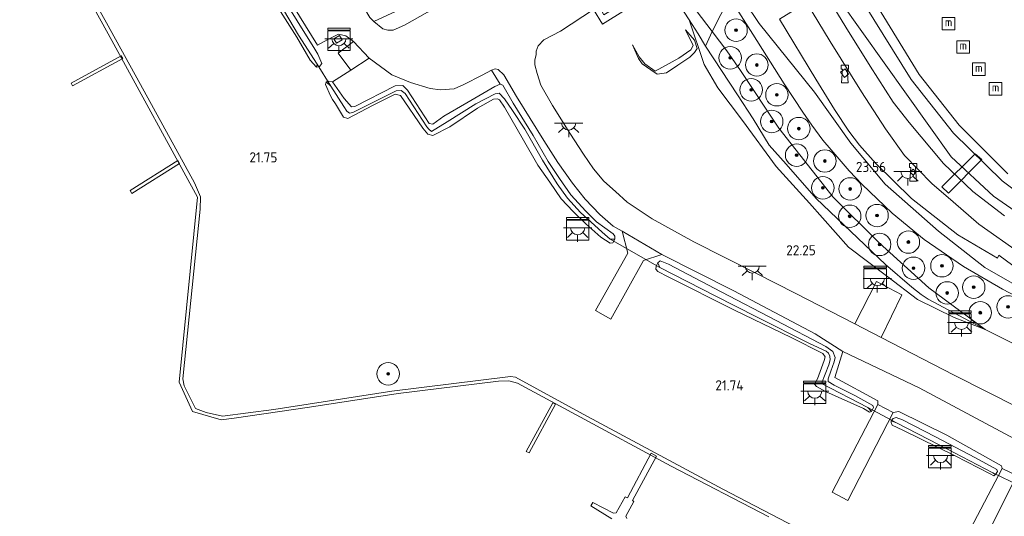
# Model space of a CAD drawing. Header units: metres. Extents: x 185049 to 189876, y 349292 to 352302.
# Tile 251 of 256: x 188826 to 189002, y 351672 to 351760. Entities that reach past the tile are written whole.
import ezdxf
from ezdxf.enums import TextEntityAlignment as Align

# ---------------------------------------------------------------- set-up
doc = ezdxf.new("R2010")
doc.units = ezdxf.units.M
for name, color, linetype, lineweight in [('B-WE-GR-BOOM-S', 90, 'Continuous', 25), ('B-WE-GR-GRAS-GV', 60, 'Continuous', 13), ('B-WE-GR-PERK-GV', 90, 'Continuous', 13), ('B-WE-GW-OPHOGING_KRUIN-G', 90, 'Continuous', 18), ('B-WE-GW-TALUD_KRUIN-G', 90, 'Continuous', 18), ('B-WE-GW-TALUD_TEEN-G', 90, 'Continuous', 18), ('B-WE-IE-MEUBILAIR_WATERWEGMEUBILAIR-S', 150, 'Continuous', 25), ('B-WE-IE-TERREINAFSCHEIDING_KUNSTMATIG_HEKWERK-G', 20, 'IE-TERREINAFSCHEIDING-KUNSTMATIG', 18), ('B-WE-KL-DATA-S', 90, 'Continuous', 25), ('B-WE-KL-ET_LS_OV_LICHTPUNT-S', 190, 'Continuous', 25), ('B-WE-KW-KUNSTWERK_BRUG-GV', 170, 'Continuous', 18), ('B-WE-KW-KUNSTWERK_DUIKER-G', 170, 'Continuous', 18), ('B-WE-KW-KUNSTWERK_STEIGER-GV', 170, 'Continuous', 18), ('B-WE-OB-BEKLEDING_STEEN-GV', 30, 'Continuous', 18), ('B-WE-OB-BEKLEDING_STORTSTEEN-GV', 30, 'Continuous', 18), ('B-WE-OB-OEVERVOORZIENING-G', 7, 'Continuous', 18), ('B-WE-OG-TERREIN_GROEN-GV', 7, 'Continuous', 18), ('B-WE-OG-TERREIN_RECREATIE-GV', 7, 'Continuous', 18), ('B-WE-OG-WATER_GREPPEL-G', 160, 'Continuous', 18), ('B-WE-OG-WATER_HAVEN-GV', 170, 'Continuous', 18), ('B-WE-OG-WATER_POEL-GV', 7, 'Continuous', 18), ('B-WE-OG-WATER_SLOOT-G', 120, 'Continuous', 18), ('B-WE-VH-VERHARDING_ASFALT-GV', 252, 'Continuous', 18), ('B-WE-VH-VERHARDING_BASALTVERHARDING-GV', 252, 'Continuous', 18), ('B-WE-VH-VERHARDING_BETON-GV', 252, 'Continuous', 18), ('B-WE-VH-VERHARDING_HALFVERHARDING-GV', 252, 'Continuous', 18), ('B-WE-VH-VERHARDING_STRAATBAKSTEEN-GV', 252, 'Continuous', 18), ('X-XX-AL-HOOGTELABEL-S', 7, 'Continuous', 25)]:
    doc.layers.add(name, color=color, linetype=linetype, lineweight=lineweight)
doc.styles.add('NLCS-ISO', font='NLCS-ISO.ttf')
doc.styles.add('NLCS-ISO-ANNOTATIVE-T18', font='NLCS-ISO.ttf', dxfattribs={"height": 1.8})
doc.linetypes.add('IE-TERREINAFSCHEIDING-KUNSTMATIG', pattern='A,4,[82,NLCS.SHX,S=0.75,R=90,X=0,Y=0],4,-2', length=10)

# ---------------------------------------------------------------- blocks, each defined once
blk = doc.blocks.new('SAL-HOOGTELABEL-SO')
at = {"color": 0, "linetype": 'ByBlock', "lineweight": -2, "style": 'NLCS-ISO-ANNOTATIVE-T18'}
blk.add_attdef('HOOGTE', text='', height=1.8, dxfattribs=at).set_placement((2.79, 0), align=Align.RIGHT)
blk = doc.blocks.new('SGR-BOOM_01-SO')
at = {"linetype": 'ByBlock', "lineweight": 18}
h = blk.add_hatch(color=0, dxfattribs=at)
h.dxf.hatch_style = 1
edge = h.paths.add_edge_path()
edge.add_arc((0, 0), 0.25, 0, 360)
at = {"color": 0, "linetype": 'ByBlock', "lineweight": 18}
for radius in [2, 0.25]:
    blk.add_circle((0, 0), radius, dxfattribs=at)
blk = doc.blocks.new('SKL-DATA_KAST-SO')
at = {"color": 0, "linetype": 'ByBlock', "lineweight": 18}
for points in [[(-2, 2), (2, 2), (2, 1.68), (-2, 1.68)], [(-2, 1.52), (2, 1.52), (2, -2), (-2, -2)]]:
    blk.add_lwpolyline(points, close=True, dxfattribs=at)
blk = doc.blocks.new('SIE-WATER_BOLDER-SO')
at = {"color": 0, "linetype": 'ByBlock', "lineweight": 18}
blk.add_lwpolyline([(0.4, 0.87), (0.6, -1.59), (-0.6, -1.59), (-0.4, 0.87), (-0.65, 0.87), (-0.65, 1.59), (0.65, 1.59), (0.65, 0.87)], close=True, dxfattribs=at)
blk = doc.blocks.new('SIE-WATER_MEERPAAL-SO')
at = {"color": 0, "linetype": 'ByBlock', "lineweight": 18}
blk.add_lwpolyline([(-1.12, -1.12), (1.12, -1.12), (1.12, 1.12), (-1.12, 1.12)], close=True, dxfattribs=at)
at = {"color": 0, "linetype": 'ByBlock', "lineweight": 18, "style": 'NLCS-ISO'}
blk.add_text('m', height=1.5, dxfattribs=at).set_placement((0, 0.28), align=Align.MIDDLE_CENTER)
blk = doc.blocks.new('SKL-ET_OV_LICHTPUNT-SO')
at = {"color": 0, "linetype": 'ByBlock', "lineweight": 18}
for points in [[(-1.25, 0), (-2.5, 0)], [(1.25, 0), (2.5, 0)], [(-0.92, -0.85), (-1.83, -1.7)], [(0, -1.25), (0, -2.5)], [(0.92, -0.85), (1.83, -1.7)]]:
    blk.add_lwpolyline(points, dxfattribs=at)
blk.add_lwpolyline([(0, 0), (1.25, 0, -1), (-1.25, 0)], format="xyb", close=True, dxfattribs=at)

msp = doc.modelspace()

# ---------------------------------------------------------------- linework, layer by layer
at = {"layer": 'B-WE-GR-GRAS-GV'}
for points in [[(188879.939, 351752.151, 21.86), (188879.378, 351751.991, 21.856), (188879.495, 351752.534, 21.381), (188876.203, 351757.742, 21.356), (188871.017, 351766.495, 21.358), (188870.08, 351766.73, 21.801), (188870.425, 351767.237, 21.793), (188871.159, 351767.554, 21.788), (188871.706, 351767.093, 21.793), (188872.465, 351765.933, 21.972), (188872.8, 351765.378, 21.974), (188879.116, 351755.2, 21.953), (188879.61, 351754.339, 21.96), (188880.342, 351752.678, 21.878)], [(188879.495, 351752.534, 21.381), (188879.378, 351751.991, 21.856), (188878.255, 351753.237, 21.863), (188875.884, 351757.362, 21.833), (188871.301, 351764.589, 21.806), (188870.08, 351766.73, 21.801), (188871.017, 351766.495, 21.358), (188876.203, 351757.742, 21.356)], [(188988.551, 351712.688, 22.799), (188998.557, 351705.242, 22.678), (188988.408, 351710.661, 22.735), (188987.195, 351711.491, 22.795), (188985.516, 351712.788, 22.822), (188980.83, 351716.853, 22.906), (188968.475, 351728.582, 23.02), (188963.078, 351734.712, 23.029), (188960.099, 351738.132, 23.041), (188957.225, 351742.833, 23.089), (188954.447, 351747.085, 23.098), (188948.731, 351755.739, 23.11), (188949.924, 351758.367, 23.933), (188952.519, 351754.911, 23.885), (188954.953, 351751.452, 23.702), (188961.775, 351741.125, 23.522), (188971.466, 351728.86, 23.198), (188979.657, 351720.675, 23.057)], [(188884.348, 351746.425, 22.026), (188885.607, 351744.922, 22.013), (188886.23, 351744.987, 21.993), (188893.438, 351748.7, 21.98), (188894.803, 351748.771, 21.94), (188895.582, 351747.947, 21.934), (188899.462, 351741.986, 21.953), (188900.145, 351741.873, 21.96), (188902.058, 351743.268, 22.106), (188906.171, 351745.679, 22.091), (188911.17, 351748.557, 22.091), (188912.134, 351749, 22.091), (188912.583, 351748.834, 22.091), (188914.474, 351745.576, 22.022), (188918.014, 351739.806, 21.935), (188920.685, 351735.221, 21.902), (188922.716, 351732.151, 21.914), (188924.726, 351729.251, 21.941), (188927.374, 351726.345, 21.983), (188929.275, 351724.471, 21.971), (188932.245, 351722.326, 21.905), (188932.588, 351721.918, 21.905), (188932.577, 351721.331, 21.905), (188931.757, 351721.384, 21.431), (188930.317, 351722.58, 21.419), (188928.264, 351724.467, 21.386), (188926.446, 351726.125, 21.407), (188924.104, 351728.661, 21.44), (188922.259, 351731.199, 21.416), (188919.691, 351735.413, 21.413), (188916.515, 351740.945, 21.5), (188914.326, 351744.291, 21.518), (188912.886, 351746.351, 21.515), (188911.968, 351747.38, 21.515), (188911.225, 351747.237, 21.518), (188907.766, 351745.505, 21.494), (188902.691, 351742.274, 21.698), (188899.868, 351740.553, 21.633), (188899.409, 351740.99, 21.415), (188899.04, 351741.38, 21.415), (188895.223, 351747.304, 21.415), (188894.459, 351747.887, 21.415), (188893.589, 351747.824, 21.415), (188885.895, 351743.963, 21.415), (188885.278, 351743.845, 21.415), (188884.798, 351744.15, 21.415), (188884.261, 351744.991, 21.416), (188881.974, 351748.61, 21.399), (188881.108, 351749.376, 21.888), (188881.572, 351749.536, 21.888), (188882.271, 351749.387, 21.888)], [(188884.798, 351744.15, 21.415), (188885.278, 351743.845, 21.415), (188885.895, 351743.963, 21.415), (188893.589, 351747.824, 21.415), (188894.459, 351747.887, 21.415), (188895.223, 351747.304, 21.415), (188899.04, 351741.38, 21.415), (188899.409, 351740.99, 21.415), (188899.868, 351740.553, 21.633), (188902.691, 351742.274, 21.698), (188907.766, 351745.505, 21.494), (188911.225, 351747.237, 21.518), (188911.968, 351747.38, 21.515), (188912.886, 351746.351, 21.515), (188914.326, 351744.291, 21.518), (188916.515, 351740.945, 21.5), (188919.691, 351735.413, 21.413), (188922.259, 351731.199, 21.416), (188924.104, 351728.661, 21.44), (188926.446, 351726.125, 21.407), (188928.264, 351724.467, 21.386), (188930.317, 351722.58, 21.419), (188931.757, 351721.384, 21.431), (188932.577, 351721.331, 21.905), (188932.181, 351720.72, 21.905), (188931.735, 351720.619, 21.905), (188930.081, 351721.711, 21.863), (188927.403, 351724.071, 21.902), (188925.156, 351726.26, 21.962), (188923.026, 351728.567, 21.968), (188920.956, 351731.489, 21.965), (188918.813, 351734.555, 22.01), (188916.289, 351738.989, 22.052), (188912.884, 351744.878, 22.106), (188912.002, 351746.2, 22.106), (188911.625, 351746.399, 22.106), (188910.95, 351746.321, 22.118), (188908.066, 351744.733, 22.1), (188903.177, 351741.389, 22.061), (188900.134, 351739.849, 22.041), (188899.212, 351740.079, 22.041), (188898.342, 351741.169, 22.068), (188894.375, 351746.951, 22.041), (188893.393, 351747.209, 22.048), (188889.375, 351745.186, 22.048), (188885.003, 351742.893, 22.034), (188884.229, 351743.124, 22.021), (188882.751, 351745.471, 21.918), (188882.259, 351746.271, 21.914), (188881.886, 351746.921, 21.909), (188880.976, 351748.91, 21.896), (188881.108, 351749.376, 21.888), (188881.974, 351748.61, 21.399), (188884.261, 351744.991, 21.416)], [(188978.289, 351690.611, 21.893), (188977.958, 351690.492, 21.893), (188976.882, 351691.195, 21.917), (188970.125, 351694.203, 21.914), (188968.493, 351695.082, 21.929), (188968.173, 351695.482, 21.929), (188968.68, 351696.451, 21.947), (188969.853, 351699.75, 22.019), (188970.039, 351700.354, 22.019), (188969.664, 351700.96, 22.022), (188963.998, 351703.817, 21.968), (188953.906, 351708.721, 22.028), (188942.093, 351714.648, 22.022), (188940.244, 351715.569, 21.917), (188939.888, 351715.978, 21.917), (188939.951, 351716.547, 21.917), (188940.232, 351717.116, 21.917), (188940.617, 351716.319, 21.29), (188950.472, 351711.244, 21.314), (188957.815, 351707.529, 21.398), (188967.256, 351702.749, 21.506), (188970.264, 351701.379, 21.545), (188970.681, 351701.008, 21.545), (188970.891, 351700.469, 21.545), (188970.939, 351699.828, 21.545), (188970.725, 351698.948, 21.545), (188969.376, 351695.642, 21.578), (188977.633, 351691.349, 21.575)], [(188978.672, 351691.326, 21.893), (188978.289, 351690.611, 21.893), (188977.633, 351691.349, 21.575), (188969.376, 351695.642, 21.578), (188970.725, 351698.948, 21.545), (188970.939, 351699.828, 21.545), (188970.891, 351700.469, 21.545), (188970.681, 351701.008, 21.545), (188970.264, 351701.379, 21.545), (188967.256, 351702.749, 21.506), (188957.815, 351707.529, 21.398), (188950.472, 351711.244, 21.314), (188940.617, 351716.319, 21.29), (188940.232, 351717.116, 21.917), (188940.618, 351717.482, 21.941), (188942.114, 351716.874, 21.956), (188951.539, 351711.97, 22.004), (188961.317, 351706.85, 22.058), (188970.151, 351702.199, 21.986), (188971.404, 351701.351, 21.986), (188971.818, 351700.281, 21.986), (188971.69, 351699.466, 21.986), (188971.042, 351697.829, 21.926), (188970.585, 351696.434, 21.926), (188970.612, 351695.973, 21.926), (188971.648, 351695.335, 21.926), (188975.332, 351693.486, 21.968), (188978.571, 351691.696, 21.893)], [(189000.447, 351679.426, 21.962), (189000.103, 351679.191, 21.962), (188999.461, 351679.51, 21.962), (188993.221, 351682.723, 21.998), (188983.901, 351687.331, 21.971), (188982.005, 351688.221, 21.962), (188981.799, 351688.683, 21.962), (188981.841, 351688.99, 21.962), (188982.79, 351688.62, 21.584), (188990.383, 351684.685, 21.485), (188999.934, 351679.681, 21.392)], [(189000.797, 351679.961, 21.962), (189000.447, 351679.426, 21.962), (188999.934, 351679.681, 21.392), (188990.383, 351684.685, 21.485), (188982.79, 351688.62, 21.584), (188981.841, 351688.99, 21.962), (188982.182, 351689.39, 21.962), (188982.73, 351689.584, 21.962), (188983.839, 351689.134, 21.962), (188989.72, 351686.139, 21.962), (188996.883, 351682.389, 21.962), (189000.648, 351680.271, 21.962)]]:
    msp.add_polyline3d(points, close=True, dxfattribs=at)
msp.add_polyline3d([(189013.426, 351697.845, 22.663), (188998.557, 351705.242, 22.678), (188988.551, 351712.688, 22.799), (188979.657, 351720.675, 23.057), (188971.466, 351728.86, 23.198), (188961.775, 351741.125, 23.522), (188954.953, 351751.452, 23.702), (188952.519, 351754.911, 23.885), (188949.924, 351758.367, 23.933), (188952.994, 351764.502, 24.133), (188957.152, 351757.874, 24.085), (188962.732, 351749.033, 24.052), (188966.077, 351744.002, 24.01), (188967.676, 351741.68, 23.941), (188969.662, 351739.023, 23.845), (188971.149, 351737.275, 23.824), (188974.357, 351733.552, 23.734), (188976.675, 351731.121, 23.683), (188982.006, 351725.986, 23.566), (188987.724, 351721.292, 23.392), (188994.717, 351716.508, 23.23), (189001.67, 351712.43, 23.074), (189015.173, 351705.372, 22.954)], dxfattribs=at)
at = {"layer": 'B-WE-GR-PERK-GV'}
for points in [[(188950.672, 351767.732, 24.223), (188951.834, 351766.355, 24.175), (188952.994, 351764.502, 24.133), (188949.924, 351758.367, 23.933), (188944.399, 351765.693, 24.071), (188941.696, 351766.834, 24.079), (188930.354, 351759.704, 23.32), (188928.793, 351762.308, 23.323), (188929.652, 351763.085, 23.374), (188930.591, 351761.369, 23.364), (188936.731, 351765.11, 23.91), (188940.941, 351767.76, 24.144), (188940.401, 351769.022, 24.226), (188941.882, 351769.619, 24.274), (188943.363, 351770.199, 24.292), (188944.334, 351770.385, 24.277), (188946.039, 351770.381, 24.256), (188947.25, 351770.012, 24.244), (188948.472, 351769.425, 24.244), (188949.072, 351769.164, 24.223), (188949.916, 351768.418, 24.223)], [(188949.924, 351758.367, 23.933), (188948.731, 351755.739, 23.11), (188947.432, 351757.94, 23.383), (188945.833, 351760.436, 23.659), (188943.396, 351764.276, 24.004), (188941.696, 351766.834, 24.079), (188944.399, 351765.693, 24.071)]]:
    msp.add_polyline3d(points, close=True, dxfattribs=at)
at = {"layer": 'B-WE-GW-OPHOGING_KRUIN-G'}
msp.add_polyline3d([(189009.929, 351709.739, 22.913), (188998.541, 351716.293, 23.006), (188990.25, 351722.762, 23.237), (188980.75, 351731.152, 23.417), (188974.644, 351738.449, 23.615), (188968.181, 351747.581, 23.762), (188958.292, 351759.805, 23.867), (188948.081, 351775.049, 24.122), (188936.67, 351793.697, 24.083), (188925.074, 351811.984, 24.062), (188912.712, 351832.668, 24.089), (188900.873, 351851.734, 24.092), (188887.755, 351874.26, 24.065), (188876.184, 351893.645, 24.068), (188866.909, 351909.184, 24.044), (188857, 351925.223, 24.098), (188849.932, 351936.388, 24.092)], dxfattribs=at)
at = {"layer": 'B-WE-GW-TALUD_KRUIN-G'}
for points in [[(188834.407, 351773.474, 21.008), (188841.94, 351759.898, 21.03), (188848.661, 351747.744, 21.019), (188857.623, 351731.417, 21.013), (188858.735, 351728.883, 21.019), (188858.633, 351726.701, 21.013), (188855.551, 351696.483, 20.986), (188855.829, 351695.201, 20.981), (188857.851, 351691.196, 20.986), (188859.723, 351690.461, 20.975), (188862.661, 351689.808, 20.964), (188871.81, 351691.002, 20.97), (188892.814, 351694.238, 20.992), (188913.993, 351696.845, 21.008), (188914.842, 351696.731, 21.013), (188926.893, 351690.172, 21.013), (188951.822, 351676.771, 21.008), (188980.472, 351661.852, 21.019)], [(188998.557, 351705.242, 22.678), (188988.551, 351712.688, 22.799), (188979.657, 351720.675, 23.057), (188971.466, 351728.86, 23.198), (188961.775, 351741.125, 23.522), (188954.953, 351751.452, 23.702), (188952.519, 351754.911, 23.885), (188949.924, 351758.367, 23.933), (188944.399, 351765.693, 24.071), (188941.696, 351766.834, 24.079)], [(188966.745, 351763.53, 23.692), (188970.972, 351756.584, 23.692), (188976.519, 351747.629, 23.641), (188980.782, 351741.017, 23.521), (188984.197, 351736.283, 23.389), (188989.075, 351731.284, 23.29), (188992.861, 351728.002, 23.212), (188997.465, 351724.032, 23.104), (189004.878, 351718.784, 22.933)], [(188945.135, 351758.681, 23.441), (188946.51, 351755.902, 23.312), (188946.085, 351755.128, 23.312), (188943.981, 351753.603, 23.249), (188939.773, 351751.3, 23.147), (188937.942, 351752.605, 23.093), (188936.9, 351753.851, 23.18), (188935.719, 351756.014, 23.204)]]:
    msp.add_polyline3d(points, dxfattribs=at)
at = {"layer": 'B-WE-GW-TALUD_TEEN-G'}
for points in [[(189002.019, 351725.489, 21.16), (188996.404, 351729.849, 21.151), (188991.148, 351734.827, 21.139), (188985.018, 351742.13, 21.136), (188982.193, 351745.752, 21.133), (188978.089, 351752.21, 21.115), (188973.74, 351759.15, 21.115), (188966.864, 351770.499, 21.145), (188958.467, 351784.578, 21.133), (188949.958, 351798.534, 21.133), (188935.688, 351821.586, 21.124), (188925.078, 351840.021, 21.124), (188910.566, 351863.034, 21.124), (188896.534, 351886.575, 21.076), (188880.674, 351912.936, 21.067), (188865.094, 351937.855, 21.058)], [(188998.557, 351705.242, 22.678), (188993.055, 351707.375, 22.304), (188986.526, 351710.621, 22.31), (188981.252, 351714.642, 22.358), (188974.194, 351719.923, 22.511), (188967.279, 351727.764, 22.586), (188961.34, 351734.311, 22.661), (188955.298, 351742.509, 22.853), (188950.918, 351748.352, 22.712), (188948.477, 351752.518, 22.724), (188945.833, 351760.436, 23.659)], [(188935.719, 351756.014, 23.204), (188936.756, 351753.574, 22.844), (188937.456, 351752.601, 22.76), (188939.007, 351751.536, 22.745), (188940.091, 351750.771, 22.703), (188941.761, 351750.984, 22.763), (188943.769, 351752.394, 22.901), (188945.912, 351753.779, 22.997), (188946.784, 351754.608, 22.991), (188947.231, 351755.343, 22.991), (188946.738, 351756.805, 22.991), (188945.135, 351758.681, 23.441)]]:
    msp.add_polyline3d(points, dxfattribs=at)
at = {"layer": 'B-WE-IE-TERREINAFSCHEIDING_KUNSTMATIG_HEKWERK-G'}
for points in [[(188928.793, 351762.308, 23.323), (188930.354, 351759.704, 23.32), (188941.696, 351766.834, 24.079)], [(188941.696, 351766.834, 24.079), (188943.396, 351764.276, 24.004), (188945.833, 351760.436, 23.659)], [(188945.833, 351760.436, 23.659), (188947.432, 351757.94, 23.383), (188948.731, 351755.739, 23.11)], [(189122.908, 351638.331, 22.738), (189123.564, 351640.605, 22.816), (189122.507, 351641.105, 22.801), (189094.625, 351655.784, 22.879), (189073.222, 351666.98, 22.933), (189052.488, 351677.665, 22.9), (189028.912, 351689.918, 22.681), (189013.426, 351697.845, 22.663), (188998.557, 351705.242, 22.678), (188988.408, 351710.661, 22.735), (188987.195, 351711.491, 22.795), (188985.516, 351712.788, 22.822), (188980.83, 351716.853, 22.906), (188968.475, 351728.582, 23.02), (188963.078, 351734.712, 23.029), (188960.099, 351738.132, 23.041), (188957.225, 351742.833, 23.089), (188954.447, 351747.085, 23.098), (188948.731, 351755.739, 23.11)], [(188882.259, 351746.271, 21.914), (188882.751, 351745.471, 21.918)]]:
    msp.add_polyline3d(points, dxfattribs=at)
at = {"layer": 'B-WE-KW-KUNSTWERK_BRUG-GV'}
msp.add_polyline3d([(188997.98, 351735.568, 21.865), (188992.04, 351729.549, 23.101), (188990.879, 351730.655, 23.101), (188996.81, 351736.563, 21.865)], close=True, dxfattribs=at)
at = {"layer": 'B-WE-KW-KUNSTWERK_DUIKER-G'}
for points in [[(188879.495, 351752.534, 21.381), (188881.974, 351748.61, 21.399)], [(188931.757, 351721.384, 21.431), (188940.617, 351716.319, 21.29)], [(188977.633, 351691.349, 21.575), (188982.79, 351688.62, 21.584)], [(188999.934, 351679.681, 21.392), (189004.642, 351677.413, 21.401)]]:
    msp.add_polyline3d(points, dxfattribs=at)
at = {"layer": 'B-WE-KW-KUNSTWERK_STEIGER-GV'}
for points in [[(189011.227, 351724.586, 21.838), (189001.614, 351731.74, 21.838), (188992.957, 351740.235, 21.838), (188985.399, 351749.845, 21.838), (188975.401, 351765.907, 21.838), (188958.053, 351794.469, 21.838), (188938.94, 351826.01, 21.838), (188920.199, 351856.925, 21.751), (188898.31, 351892.964, 21.751), (188879.526, 351924.073, 21.751), (188860.804, 351954.77, 21.751)], [(188863.016, 351954.292, 21.751), (188891.235, 351907.76, 21.751), (188906.64, 351882.277, 21.751), (188919.747, 351860.907, 21.751), (188923.372, 351854.651, 21.751), (188924.36, 351853.066, 21.736), (188926.647, 351849.334, 21.709), (188944.891, 351819.352, 21.799), (188954.022, 351804.283, 21.766), (188986.826, 351750.715, 21.784), (188993.951, 351741.679, 21.826), (189002.606, 351732.998, 21.82)], [(188932.022, 351671.488, 21.308), (188928.293, 351673.802, 21.358), (188928.625, 351674.409, 21.358), (188932.35, 351672.516, 21.345), (188932.828, 351672.562, 21.339), (188934.404, 351675.428, 21.323), (188934.799, 351675.235, 21.32), (188939.057, 351683.224, 21.289), (188939.989, 351682.698, 21.286), (188935.745, 351674.737, 21.289), (188935.943, 351674.57, 21.289), (188934.505, 351671.987, 21.345), (188934.677, 351671.553, 21.348)]]:
    msp.add_polyline3d(points, dxfattribs=at)
for points in [[(188844.85, 351753.537, 21.198), (188835.9, 351748.682, 21.198), (188835.642, 351749.157, 21.198), (188844.592, 351754.012, 21.198)], [(188854.996, 351734.828, 21.21), (188846.501, 351729.471, 21.21), (188846.149, 351730.028, 21.204), (188854.645, 351735.385, 21.21)], [(188922, 351691.916, 21.229), (188917.271, 351683.248, 21.229), (188916.775, 351683.519, 21.229), (188921.505, 351692.186, 21.229)]]:
    msp.add_polyline3d(points, close=True, dxfattribs=at)
at = {"layer": 'B-WE-OB-BEKLEDING_STEEN-GV'}
for points in [[(189004.878, 351718.784, 22.933), (188997.465, 351724.032, 23.104), (188992.861, 351728.002, 23.212), (188989.075, 351731.284, 23.29), (188984.197, 351736.283, 23.389), (188980.782, 351741.017, 23.521), (188976.519, 351747.629, 23.641), (188970.972, 351756.584, 23.692), (188966.745, 351763.53, 23.692), (188962.652, 351770.257, 23.692), (188958.477, 351776.658, 23.731), (188952.25, 351786.428, 23.743), (188937.56, 351811.106, 23.728), (188924.786, 351831.753, 23.617), (188917.192, 351844.321, 23.602), (188916.932, 351845.446, 23.602), (188915.042, 351848.491, 23.602), (188914.819, 351848.472, 23.602), (188910.989, 351854.985, 23.602), (188902.556, 351868.772, 23.602), (188891.954, 351885.927, 23.602), (188879.031, 351907.035, 23.602), (188867.573, 351925.958, 23.599), (188854.835, 351947.49, 23.579)], [(188865.094, 351937.855, 21.058), (188880.674, 351912.936, 21.067), (188896.534, 351886.575, 21.076), (188910.566, 351863.034, 21.124), (188925.078, 351840.021, 21.124), (188935.688, 351821.586, 21.124), (188949.958, 351798.534, 21.133), (188958.467, 351784.578, 21.133), (188966.864, 351770.499, 21.145), (188973.74, 351759.15, 21.115), (188978.089, 351752.21, 21.115), (188982.193, 351745.752, 21.133), (188985.018, 351742.13, 21.136), (188991.148, 351734.827, 21.139), (188996.404, 351729.849, 21.151), (189002.019, 351725.489, 21.16)], [(188960.039, 351671.849, 20.834), (188942.584, 351680.904, 20.834), (188925.69, 351690.052, 20.834), (188915.192, 351695.703, 20.834), (188913.679, 351696.075, 20.834), (188911.814, 351696.029, 20.834), (188893.954, 351693.861, 20.834), (188878.168, 351691.415, 20.834), (188864.686, 351689.463, 20.834), (188862.409, 351689.176, 20.834), (188857.305, 351690.642, 20.834), (188854.921, 351695.861, 20.834), (188858.157, 351728.836, 20.834), (188842.936, 351756.766, 20.834), (188826.485, 351786.55, 20.834)], [(188834.407, 351773.474, 21.008), (188841.94, 351759.898, 21.03), (188848.661, 351747.744, 21.019), (188857.623, 351731.417, 21.013), (188858.735, 351728.883, 21.019), (188858.633, 351726.701, 21.013), (188855.551, 351696.483, 20.986), (188855.829, 351695.201, 20.981), (188857.851, 351691.196, 20.986), (188859.723, 351690.461, 20.975), (188862.661, 351689.808, 20.964), (188871.81, 351691.002, 20.97), (188892.814, 351694.238, 20.992), (188913.993, 351696.845, 21.008), (188914.842, 351696.731, 21.013), (188926.893, 351690.172, 21.013), (188951.822, 351676.771, 21.008), (188980.472, 351661.852, 21.019)]]:
    msp.add_polyline3d(points, dxfattribs=at)
at = {"layer": 'B-WE-OB-BEKLEDING_STORTSTEEN-GV'}
for points in [[(188863.508, 351945.353, 20.872), (188881.577, 351914.598, 20.872), (188898.723, 351886.676, 20.872), (188916.96, 351856.582, 20.872), (188932.419, 351830.333, 20.872), (188954.296, 351794.6, 20.872), (188972.637, 351764.019, 20.872), (188992.499, 351736.013, 20.872), (189000.087, 351729.034, 20.872), (189007.627, 351723.793, 20.872)], [(189002.019, 351725.489, 21.16), (188996.404, 351729.849, 21.151), (188991.148, 351734.827, 21.139), (188985.018, 351742.13, 21.136), (188982.193, 351745.752, 21.133), (188978.089, 351752.21, 21.115), (188973.74, 351759.15, 21.115), (188966.864, 351770.499, 21.145), (188958.467, 351784.578, 21.133), (188949.958, 351798.534, 21.133), (188935.688, 351821.586, 21.124), (188925.078, 351840.021, 21.124), (188910.566, 351863.034, 21.124), (188896.534, 351886.575, 21.076), (188880.674, 351912.936, 21.067), (188865.094, 351937.855, 21.058)]]:
    msp.add_polyline3d(points, dxfattribs=at)
at = {"layer": 'B-WE-OB-OEVERVOORZIENING-G'}
msp.add_polyline3d([(189007.627, 351723.793, 20.872), (189000.087, 351729.034, 20.872), (188992.499, 351736.013, 20.872), (188972.637, 351764.019, 20.872), (188954.296, 351794.6, 20.872), (188932.419, 351830.333, 20.872), (188916.96, 351856.582, 20.872), (188898.723, 351886.676, 20.872), (188881.577, 351914.598, 20.872), (188863.508, 351945.353, 20.872)], dxfattribs=at)
at = {"layer": 'B-WE-OG-TERREIN_GROEN-GV'}
for points in [[(188887.529, 351780.14, 22.384), (188897.551, 351763.815, 22.324), (188903.394, 351766.842, 22.156), (188903.295, 351765.652, 22.157), (188902.721, 351764.372, 22.157), (188901.969, 351763.468, 22.157), (188899.181, 351761.818, 22.157), (188895.07, 351759.53, 22.157), (188893.084, 351758.615, 22.157), (188892.094, 351758.585, 22.157), (188891.214, 351758.871, 22.157), (188889.607, 351760.135, 22.181), (188895.127, 351762.705, 22.259), (188892.366, 351768.125, 22.253), (188885.04, 351779.998, 22.232), (188873.911, 351798.396, 22.292), (188861.807, 351818.696, 22.313), (188854.337, 351830.768, 22.328), (188854.813, 351833.592, 22.333), (188856.125, 351831.449, 22.426)], [(188896.142, 351749.272, 22.046), (188899.646, 351748.222, 21.989), (188901.483, 351747.948, 21.986), (188903.922, 351748.183, 22.037), (188905.63, 351748.926, 22.037), (188908.933, 351750.594, 22.073), (188910.592, 351751.468, 22.085), (188912.134, 351749, 22.091), (188911.17, 351748.557, 22.091), (188906.171, 351745.679, 22.091), (188902.058, 351743.268, 22.106), (188900.145, 351741.873, 21.96), (188899.462, 351741.986, 21.953), (188895.582, 351747.947, 21.934), (188894.803, 351748.771, 21.94), (188893.438, 351748.7, 21.98), (188886.23, 351744.987, 21.993), (188885.607, 351744.922, 22.013), (188884.348, 351746.425, 22.026), (188882.271, 351749.387, 21.888), (188885.5, 351751.481, 21.889), (188888.779, 351753.608, 21.89), (188892.791, 351750.636, 21.956)]]:
    msp.add_polyline3d(points, close=True, dxfattribs=at)
at = {"layer": 'B-WE-OG-TERREIN_RECREATIE-GV'}
for points in [[(188895.127, 351762.705, 22.259), (188889.607, 351760.135, 22.181), (188888.89, 351760.9, 22.157), (188882.444, 351771.888, 22.157), (188872.997, 351787.433, 22.166), (188863.952, 351802.236, 22.151), (188853.997, 351818.808, 22.184), (188847.516, 351829.025, 22.07), (188854.813, 351833.592, 22.333), (188854.337, 351830.768, 22.328), (188861.807, 351818.696, 22.313), (188873.911, 351798.396, 22.292), (188885.04, 351779.998, 22.232), (188892.366, 351768.125, 22.253)], [(188878.255, 351753.237, 21.863), (188879.378, 351751.991, 21.856), (188879.939, 351752.151, 21.86), (188880.342, 351752.678, 21.878), (188879.61, 351754.339, 21.96), (188879.116, 351755.2, 21.953), (188872.8, 351765.378, 21.974), (188872.465, 351765.933, 21.972), (188871.706, 351767.093, 21.793), (188871.159, 351767.554, 21.788), (188870.425, 351767.237, 21.793), (188870.08, 351766.73, 21.801), (188871.301, 351764.589, 21.806), (188875.884, 351757.362, 21.833)], [(188988.408, 351710.661, 22.735), (188998.557, 351705.242, 22.678), (188993.055, 351707.375, 22.304), (188986.526, 351710.621, 22.31), (188981.252, 351714.642, 22.358), (188974.194, 351719.923, 22.511), (188967.279, 351727.764, 22.586), (188961.34, 351734.311, 22.661), (188955.298, 351742.509, 22.853), (188950.918, 351748.352, 22.712), (188948.477, 351752.518, 22.724), (188945.833, 351760.436, 23.659), (188947.432, 351757.94, 23.383), (188948.731, 351755.739, 23.11), (188954.447, 351747.085, 23.098), (188957.225, 351742.833, 23.089), (188960.099, 351738.132, 23.041), (188963.078, 351734.712, 23.029), (188968.475, 351728.582, 23.02), (188980.83, 351716.853, 22.906), (188985.516, 351712.788, 22.822), (188987.195, 351711.491, 22.795)], [(188945.135, 351758.681, 23.441), (188946.51, 351755.902, 23.312), (188946.085, 351755.128, 23.312), (188943.981, 351753.603, 23.249), (188939.773, 351751.3, 23.147), (188937.942, 351752.605, 23.093), (188936.9, 351753.851, 23.18), (188935.719, 351756.014, 23.204), (188936.756, 351753.574, 22.844), (188937.456, 351752.601, 22.76), (188939.007, 351751.536, 22.745), (188940.091, 351750.771, 22.703), (188941.761, 351750.984, 22.763), (188943.769, 351752.394, 22.901), (188945.912, 351753.779, 22.997), (188946.784, 351754.608, 22.991), (188947.231, 351755.343, 22.991), (188946.738, 351756.805, 22.991)], [(188943.769, 351752.394, 22.901), (188941.761, 351750.984, 22.763), (188940.091, 351750.771, 22.703), (188939.007, 351751.536, 22.745), (188937.456, 351752.601, 22.76), (188936.756, 351753.574, 22.844), (188935.719, 351756.014, 23.204), (188936.9, 351753.851, 23.18), (188937.942, 351752.605, 23.093), (188939.773, 351751.3, 23.147), (188943.981, 351753.603, 23.249), (188946.085, 351755.128, 23.312), (188946.51, 351755.902, 23.312), (188945.135, 351758.681, 23.441), (188946.738, 351756.805, 22.991), (188947.231, 351755.343, 22.991), (188946.784, 351754.608, 22.991), (188945.912, 351753.779, 22.997)], [(188883.957, 351756.893, 22.061), (188883.479, 351757.649, 22.061), (188882.486, 351757.056, 22.061), (188882.934, 351756.304, 22.061)], [(188969.853, 351699.75, 22.019), (188968.68, 351696.451, 21.947), (188968.173, 351695.482, 21.929), (188968.493, 351695.082, 21.929), (188970.125, 351694.203, 21.914), (188976.882, 351691.195, 21.917), (188977.958, 351690.492, 21.893), (188978.289, 351690.611, 21.893), (188978.672, 351691.326, 21.893), (188978.571, 351691.696, 21.893), (188975.332, 351693.486, 21.968), (188971.648, 351695.335, 21.926), (188970.612, 351695.973, 21.926), (188970.585, 351696.434, 21.926), (188971.042, 351697.829, 21.926), (188971.69, 351699.466, 21.986), (188971.818, 351700.281, 21.986), (188971.404, 351701.351, 21.986), (188970.151, 351702.199, 21.986), (188961.317, 351706.85, 22.058), (188951.539, 351711.97, 22.004), (188942.114, 351716.874, 21.956), (188940.618, 351717.482, 21.941), (188940.232, 351717.116, 21.917), (188939.951, 351716.547, 21.917), (188939.888, 351715.978, 21.917), (188940.244, 351715.569, 21.917), (188942.093, 351714.648, 22.022), (188953.906, 351708.721, 22.028), (188963.998, 351703.817, 21.968), (188969.664, 351700.96, 22.022), (188970.039, 351700.354, 22.019)], [(188983.839, 351689.134, 21.962), (188982.73, 351689.584, 21.962), (188982.182, 351689.39, 21.962), (188981.841, 351688.99, 21.962), (188981.799, 351688.683, 21.962), (188982.005, 351688.221, 21.962), (188983.901, 351687.331, 21.971), (188993.221, 351682.723, 21.998), (188999.461, 351679.51, 21.962), (189000.103, 351679.191, 21.962), (189000.447, 351679.426, 21.962), (189000.797, 351679.961, 21.962), (189000.648, 351680.271, 21.962), (188996.883, 351682.389, 21.962), (188989.72, 351686.139, 21.962)]]:
    msp.add_polyline3d(points, close=True, dxfattribs=at)
for points in [[(188980.472, 351661.852, 21.019), (188951.822, 351676.771, 21.008), (188926.893, 351690.172, 21.013), (188914.842, 351696.731, 21.013), (188913.993, 351696.845, 21.008), (188892.814, 351694.238, 20.992), (188871.81, 351691.002, 20.97), (188862.661, 351689.808, 20.964), (188859.723, 351690.461, 20.975), (188857.851, 351691.196, 20.986), (188855.829, 351695.201, 20.981), (188855.551, 351696.483, 20.986), (188858.633, 351726.701, 21.013), (188858.735, 351728.883, 21.019), (188857.623, 351731.417, 21.013), (188848.661, 351747.744, 21.019), (188841.94, 351759.898, 21.03), (188834.407, 351773.474, 21.008)], [(188872.074, 351768.079, 21.866), (188879.559, 351755.957, 21.839), (188881.408, 351756.926, 21.824), (188883.31, 351757.92, 21.824), (188884.627, 351757.583, 21.821), (188885.998, 351756.579, 21.847), (188883.263, 351754.506, 21.88), (188885.5, 351751.481, 21.889), (188882.271, 351749.387, 21.888), (188881.572, 351749.536, 21.888), (188881.108, 351749.376, 21.888), (188880.976, 351748.91, 21.896), (188881.886, 351746.921, 21.909), (188882.259, 351746.271, 21.914), (188882.751, 351745.471, 21.918), (188884.229, 351743.124, 22.021), (188885.003, 351742.893, 22.034), (188889.375, 351745.186, 22.048), (188893.393, 351747.209, 22.048), (188894.375, 351746.951, 22.041), (188898.342, 351741.169, 22.068), (188899.212, 351740.079, 22.041), (188900.134, 351739.849, 22.041), (188903.177, 351741.389, 22.061), (188908.066, 351744.733, 22.1), (188910.95, 351746.321, 22.118), (188911.625, 351746.399, 22.106), (188912.002, 351746.2, 22.106), (188912.884, 351744.878, 22.106), (188916.289, 351738.989, 22.052), (188918.813, 351734.555, 22.01), (188920.956, 351731.489, 21.965), (188923.026, 351728.567, 21.968), (188925.156, 351726.26, 21.962), (188927.403, 351724.071, 21.902), (188930.081, 351721.711, 21.863), (188931.735, 351720.619, 21.905), (188932.181, 351720.72, 21.905), (188932.577, 351721.331, 21.905), (188932.588, 351721.918, 21.905), (188932.245, 351722.326, 21.905), (188929.275, 351724.471, 21.971), (188927.374, 351726.345, 21.983), (188924.726, 351729.251, 21.941), (188922.716, 351732.151, 21.914), (188920.685, 351735.221, 21.902), (188918.014, 351739.806, 21.935), (188914.474, 351745.576, 22.022), (188912.583, 351748.834, 22.091), (188912.134, 351749, 22.091), (188910.592, 351751.468, 22.085), (188911.25, 351751.747, 22.079), (188911.756, 351751.612, 22.079), (188912.787, 351750.669, 22.079), (188915.066, 351746.759, 22.082), (188919.884, 351738.916, 22.052), (188922.428, 351735.022, 22.052), (188925.02, 351731.339, 22.028), (188927.268, 351728.493, 22.01), (188929.886, 351725.758, 22.022), (188932.246, 351723.655, 22.073), (188933.881, 351722.788, 22.1), (188934.881, 351718.846, 22.1), (188929.098, 351708.61, 21.86), (188931.874, 351707.095, 21.878), (188937.665, 351717.564, 22.001), (188940.928, 351718.594, 22.067), (188953.774, 351712.173, 22.001), (188968.267, 351704.464, 21.926), (188973.235, 351701.334, 21.986), (188971.754, 351696.677, 21.929), (188979.416, 351692.536, 21.875), (188979.425, 351691.865, 21.92), (188971.29, 351676.232, 21.818), (188974.101, 351674.753, 21.8), (188982.178, 351690.448, 22.019), (188983.172, 351690.618, 21.992), (188991.717, 351686.388, 21.914), (189001.514, 351680.973, 21.914), (189001.628, 351680.46, 21.935), (188993.423, 351664.829, 21.716)], [(189004.548, 351691.299, 22.262), (188993.049, 351697.119, 22.286), (188980.043, 351703.838, 22.22), (188983.694, 351711.426, 22.361), (188979.187, 351713.785, 22.361), (188975.349, 351706.233, 22.211), (188964.719, 351711.703, 22.31), (188957.799, 351715.263, 22.181), (188946.633, 351720.85, 22.178), (188939.245, 351724.994, 22.166), (188934.737, 351727.943, 22.088), (188932.71, 351729.829, 22.109), (188930.593, 351731.711, 22.112), (188928.775, 351733.917, 22.049), (188927.002, 351736.512, 22.097), (188924.551, 351740.226, 22.085), (188921.451, 351745.193, 22.07), (188919.368, 351748.825, 22.133), (188918.723, 351750.867, 22.133), (188918.324, 351752.414, 22.133), (188918.308, 351753.343, 22.133), (188918.516, 351754.205, 22.133), (188918.543, 351754.85, 22.133), (188918.888, 351755.836, 22.148), (188919.901, 351756.883, 22.217), (188922.904, 351758.424, 22.64), (188928.793, 351762.308, 23.323), (188930.354, 351759.704, 23.32), (188941.696, 351766.834, 24.079)], [(188943.396, 351764.276, 24.004), (188945.833, 351760.436, 23.659), (188948.477, 351752.518, 22.724), (188950.918, 351748.352, 22.712), (188955.298, 351742.509, 22.853), (188961.34, 351734.311, 22.661), (188967.279, 351727.764, 22.586), (188974.194, 351719.923, 22.511), (188981.252, 351714.642, 22.358), (188986.526, 351710.621, 22.31), (188993.055, 351707.375, 22.304), (188998.557, 351705.242, 22.678), (189013.426, 351697.845, 22.663)], [(188996.236, 351663.386, 21.776), (189004.237, 351679.205, 21.935)]]:
    msp.add_polyline3d(points, dxfattribs=at)
at = {"layer": 'B-WE-OG-WATER_GREPPEL-G'}
for points in [[(188871.017, 351766.495, 21.358), (188876.203, 351757.742, 21.356), (188879.495, 351752.534, 21.381)], [(188881.974, 351748.61, 21.399), (188884.261, 351744.991, 21.416), (188884.798, 351744.15, 21.415)], [(188884.798, 351744.15, 21.415), (188885.278, 351743.845, 21.415), (188885.895, 351743.963, 21.415), (188893.589, 351747.824, 21.415), (188894.459, 351747.887, 21.415), (188895.223, 351747.304, 21.415), (188899.04, 351741.38, 21.415), (188899.409, 351740.99, 21.415), (188899.868, 351740.553, 21.633)], [(188899.868, 351740.553, 21.633), (188902.691, 351742.274, 21.698), (188907.766, 351745.505, 21.494), (188911.225, 351747.237, 21.518), (188911.968, 351747.38, 21.515), (188912.886, 351746.351, 21.515), (188914.326, 351744.291, 21.518), (188916.515, 351740.945, 21.5), (188919.691, 351735.413, 21.413), (188922.259, 351731.199, 21.416), (188924.104, 351728.661, 21.44), (188926.446, 351726.125, 21.407), (188928.264, 351724.467, 21.386), (188930.317, 351722.58, 21.419), (188931.757, 351721.384, 21.431)], [(188940.617, 351716.319, 21.29), (188950.472, 351711.244, 21.314), (188957.815, 351707.529, 21.398), (188967.256, 351702.749, 21.506), (188970.264, 351701.379, 21.545), (188970.681, 351701.008, 21.545), (188970.891, 351700.469, 21.545), (188970.939, 351699.828, 21.545), (188970.725, 351698.948, 21.545), (188969.376, 351695.642, 21.578), (188977.633, 351691.349, 21.575)], [(188982.79, 351688.62, 21.584), (188990.383, 351684.685, 21.485), (188999.934, 351679.681, 21.392)]]:
    msp.add_polyline3d(points, dxfattribs=at)
at = {"layer": 'B-WE-OG-WATER_HAVEN-GV'}
msp.add_polyline3d([(189007.627, 351723.793, 20.872), (189000.087, 351729.034, 20.872), (188992.499, 351736.013, 20.872), (188972.637, 351764.019, 20.872), (188954.296, 351794.6, 20.872), (188932.419, 351830.333, 20.872), (188916.96, 351856.582, 20.872), (188898.723, 351886.676, 20.872), (188881.577, 351914.598, 20.872), (188863.508, 351945.353, 20.872)], dxfattribs=at)
at = {"layer": 'B-WE-OG-WATER_POEL-GV'}
msp.add_polyline3d([(188826.485, 351786.55, 20.834), (188842.936, 351756.766, 20.834), (188858.157, 351728.836, 20.834), (188854.921, 351695.861, 20.834), (188857.305, 351690.642, 20.834), (188862.409, 351689.176, 20.834), (188864.686, 351689.463, 20.834), (188878.168, 351691.415, 20.834), (188893.954, 351693.861, 20.834), (188911.814, 351696.029, 20.834), (188913.679, 351696.075, 20.834), (188915.192, 351695.703, 20.834), (188925.69, 351690.052, 20.834), (188942.584, 351680.904, 20.834), (188960.039, 351671.849, 20.834)], dxfattribs=at)
at = {"layer": 'B-WE-OG-WATER_SLOOT-G'}
for points in [[(188879.61, 351754.339, 21.96), (188879.116, 351755.2, 21.953), (188872.8, 351765.378, 21.974), (188872.465, 351765.933, 21.972)], [(188871.301, 351764.589, 21.806), (188875.884, 351757.362, 21.833), (188878.255, 351753.237, 21.863)], [(188879.61, 351754.339, 21.96), (188880.342, 351752.678, 21.878), (188879.939, 351752.151, 21.86), (188879.378, 351751.991, 21.856), (188878.255, 351753.237, 21.863)], [(188881.886, 351746.921, 21.909), (188880.976, 351748.91, 21.896), (188881.108, 351749.376, 21.888), (188881.572, 351749.536, 21.888), (188882.271, 351749.387, 21.888), (188884.348, 351746.425, 22.026)], [(188884.348, 351746.425, 22.026), (188885.607, 351744.922, 22.013), (188886.23, 351744.987, 21.993), (188893.438, 351748.7, 21.98), (188894.803, 351748.771, 21.94), (188895.582, 351747.947, 21.934), (188899.462, 351741.986, 21.953), (188900.145, 351741.873, 21.96), (188902.058, 351743.268, 22.106)], [(188903.177, 351741.389, 22.061), (188908.066, 351744.733, 22.1), (188910.95, 351746.321, 22.118), (188911.625, 351746.399, 22.106), (188912.002, 351746.2, 22.106), (188912.884, 351744.878, 22.106), (188916.289, 351738.989, 22.052), (188918.813, 351734.555, 22.01), (188920.956, 351731.489, 21.965), (188923.026, 351728.567, 21.968), (188925.156, 351726.26, 21.962), (188927.403, 351724.071, 21.902), (188930.081, 351721.711, 21.863), (188931.735, 351720.619, 21.905), (188932.181, 351720.72, 21.905), (188932.577, 351721.331, 21.905), (188932.588, 351721.918, 21.905), (188932.245, 351722.326, 21.905), (188929.275, 351724.471, 21.971), (188927.374, 351726.345, 21.983), (188924.726, 351729.251, 21.941), (188922.716, 351732.151, 21.914), (188920.685, 351735.221, 21.902), (188918.014, 351739.806, 21.935), (188914.474, 351745.576, 22.022), (188912.583, 351748.834, 22.091), (188912.134, 351749, 22.091), (188911.17, 351748.557, 22.091), (188906.171, 351745.679, 22.091), (188902.058, 351743.268, 22.106)], [(188881.886, 351746.921, 21.909), (188882.259, 351746.271, 21.914)], [(188903.177, 351741.389, 22.061), (188900.134, 351739.849, 22.041), (188899.212, 351740.079, 22.041), (188898.342, 351741.169, 22.068), (188894.375, 351746.951, 22.041), (188893.393, 351747.209, 22.048), (188889.375, 351745.186, 22.048), (188885.003, 351742.893, 22.034), (188884.229, 351743.124, 22.021), (188882.751, 351745.471, 21.918)]]:
    msp.add_polyline3d(points, dxfattribs=at)
for points in [[(188940.618, 351717.482, 21.941), (188940.232, 351717.116, 21.917), (188939.951, 351716.547, 21.917), (188939.888, 351715.978, 21.917), (188940.244, 351715.569, 21.917), (188942.093, 351714.648, 22.022), (188953.906, 351708.721, 22.028), (188963.998, 351703.817, 21.968), (188969.664, 351700.96, 22.022), (188970.039, 351700.354, 22.019), (188969.853, 351699.75, 22.019), (188968.68, 351696.451, 21.947), (188968.173, 351695.482, 21.929), (188968.493, 351695.082, 21.929), (188970.125, 351694.203, 21.914), (188976.882, 351691.195, 21.917), (188977.958, 351690.492, 21.893), (188978.289, 351690.611, 21.893), (188978.672, 351691.326, 21.893), (188978.571, 351691.696, 21.893), (188975.332, 351693.486, 21.968), (188971.648, 351695.335, 21.926), (188970.612, 351695.973, 21.926), (188970.585, 351696.434, 21.926), (188971.042, 351697.829, 21.926), (188971.69, 351699.466, 21.986), (188971.818, 351700.281, 21.986), (188971.404, 351701.351, 21.986), (188970.151, 351702.199, 21.986), (188961.317, 351706.85, 22.058), (188951.539, 351711.97, 22.004), (188942.114, 351716.874, 21.956)], [(188982.73, 351689.584, 21.962), (188982.182, 351689.39, 21.962), (188981.841, 351688.99, 21.962), (188981.799, 351688.683, 21.962), (188982.005, 351688.221, 21.962), (188983.901, 351687.331, 21.971), (188993.221, 351682.723, 21.998), (188999.461, 351679.51, 21.962), (189000.103, 351679.191, 21.962), (189000.447, 351679.426, 21.962), (189000.797, 351679.961, 21.962), (189000.648, 351680.271, 21.962), (188996.883, 351682.389, 21.962), (188989.72, 351686.139, 21.962), (188983.839, 351689.134, 21.962)]]:
    msp.add_polyline3d(points, close=True, dxfattribs=at)
at = {"layer": 'B-WE-VH-VERHARDING_ASFALT-GV'}
for points in [[(189003.829, 351685.745, 22.097), (188986.831, 351694.851, 22.169), (188973.235, 351701.334, 21.986), (188968.267, 351704.464, 21.926), (188953.774, 351712.173, 22.001), (188940.928, 351718.594, 22.067), (188933.881, 351722.788, 22.1), (188932.246, 351723.655, 22.073), (188929.886, 351725.758, 22.022), (188927.268, 351728.493, 22.01), (188925.02, 351731.339, 22.028), (188922.428, 351735.022, 22.052), (188919.884, 351738.916, 22.052), (188915.066, 351746.759, 22.082), (188912.787, 351750.669, 22.079), (188911.756, 351751.612, 22.079), (188911.25, 351751.747, 22.079), (188910.592, 351751.468, 22.085), (188908.933, 351750.594, 22.073), (188905.63, 351748.926, 22.037), (188903.922, 351748.183, 22.037), (188901.483, 351747.948, 21.986), (188899.646, 351748.222, 21.989), (188896.142, 351749.272, 22.046), (188892.791, 351750.636, 21.956), (188888.779, 351753.608, 21.89), (188885.998, 351756.579, 21.847), (188884.627, 351757.583, 21.821), (188883.31, 351757.92, 21.824), (188881.408, 351756.926, 21.824), (188879.559, 351755.957, 21.839), (188872.074, 351768.079, 21.866)], [(189015.173, 351705.372, 22.954), (189001.67, 351712.43, 23.074), (188994.717, 351716.508, 23.23), (188987.724, 351721.292, 23.392), (188982.006, 351725.986, 23.566), (188976.675, 351731.121, 23.683), (188974.357, 351733.552, 23.734), (188971.149, 351737.275, 23.824), (188969.662, 351739.023, 23.845), (188967.676, 351741.68, 23.941), (188966.077, 351744.002, 24.01), (188962.732, 351749.033, 24.052), (188957.152, 351757.874, 24.085), (188952.994, 351764.502, 24.133)], [(188888.89, 351760.9, 22.157), (188889.607, 351760.135, 22.181), (188891.214, 351758.871, 22.157), (188892.094, 351758.585, 22.157), (188893.084, 351758.615, 22.157), (188895.07, 351759.53, 22.157), (188899.181, 351761.818, 22.157)], [(188928.793, 351762.308, 23.323), (188922.904, 351758.424, 22.64), (188919.901, 351756.883, 22.217), (188918.888, 351755.836, 22.148), (188918.543, 351754.85, 22.133), (188918.516, 351754.205, 22.133), (188918.308, 351753.343, 22.133), (188918.324, 351752.414, 22.133), (188918.723, 351750.867, 22.133), (188919.368, 351748.825, 22.133), (188921.451, 351745.193, 22.07), (188924.551, 351740.226, 22.085), (188927.002, 351736.512, 22.097), (188928.775, 351733.917, 22.049), (188930.593, 351731.711, 22.112), (188932.71, 351729.829, 22.109), (188934.737, 351727.943, 22.088), (188939.245, 351724.994, 22.166), (188946.633, 351720.85, 22.178), (188957.799, 351715.263, 22.181), (188964.719, 351711.703, 22.31), (188975.349, 351706.233, 22.211), (188980.043, 351703.838, 22.22), (188993.049, 351697.119, 22.286), (189004.548, 351691.299, 22.262)], [(188961.893, 351760.589, 23.92), (188968.369, 351749.886, 23.782), (188971.696, 351744.444, 23.749), (188974.301, 351740.596, 23.701), (188976.161, 351738.125, 23.626), (188979.095, 351734.829, 23.548), (188985.465, 351728.581, 23.44), (188993.704, 351722.141, 23.275), (189000.802, 351717.997, 23.035), (189001.036, 351718.496, 23.029), (189006.892, 351714.187, 22.966)]]:
    msp.add_polyline3d(points, dxfattribs=at)
at = {"layer": 'B-WE-VH-VERHARDING_BASALTVERHARDING-GV'}
msp.add_polyline3d([(189006.892, 351714.187, 22.966), (189001.036, 351718.496, 23.029), (189000.802, 351717.997, 23.035), (188993.704, 351722.141, 23.275), (188985.465, 351728.581, 23.44), (188979.095, 351734.829, 23.548), (188976.161, 351738.125, 23.626), (188974.301, 351740.596, 23.701), (188971.696, 351744.444, 23.749), (188968.369, 351749.886, 23.782), (188961.893, 351760.589, 23.92), (188966.745, 351763.53, 23.692), (188970.972, 351756.584, 23.692), (188976.519, 351747.629, 23.641), (188980.782, 351741.017, 23.521), (188984.197, 351736.283, 23.389), (188989.075, 351731.284, 23.29), (188992.861, 351728.002, 23.212), (188997.465, 351724.032, 23.104), (189004.878, 351718.784, 22.933)], dxfattribs=at)
for points in [[(188972.802, 351751.13, 23.749), (188973.497, 351750.17, 23.749), (188974.246, 351750.747, 23.704), (188973.614, 351751.692, 23.71)], [(188985.234, 351733.271, 23.392), (188985.754, 351732.793, 23.389), (188986.259, 351733.353, 23.389), (188985.766, 351733.851, 23.392)]]:
    msp.add_polyline3d(points, close=True, dxfattribs=at)
at = {"layer": 'B-WE-VH-VERHARDING_BETON-GV'}
for points in [[(188883.957, 351756.893, 22.061), (188882.934, 351756.304, 22.061), (188882.486, 351757.056, 22.061), (188883.479, 351757.649, 22.061)], [(188974.246, 351750.747, 23.704), (188973.497, 351750.17, 23.749), (188972.802, 351751.13, 23.749), (188973.614, 351751.692, 23.71)], [(188986.259, 351733.353, 23.389), (188985.754, 351732.793, 23.389), (188985.234, 351733.271, 23.392), (188985.766, 351733.851, 23.392)]]:
    msp.add_polyline3d(points, close=True, dxfattribs=at)
at = {"layer": 'B-WE-VH-VERHARDING_HALFVERHARDING-GV'}
for points in [[(188937.665, 351717.564, 22.001), (188931.874, 351707.095, 21.878), (188929.098, 351708.61, 21.86), (188934.881, 351718.846, 22.1), (188933.881, 351722.788, 22.1), (188940.928, 351718.594, 22.067)], [(188986.831, 351694.851, 22.169), (189003.829, 351685.745, 22.097), (189007.038, 351684.245, 22.061), (189004.634, 351679.539, 21.941), (189004.237, 351679.205, 21.935), (189001.628, 351680.46, 21.935), (189001.514, 351680.973, 21.914), (188991.717, 351686.388, 21.914), (188983.172, 351690.618, 21.992), (188982.178, 351690.448, 22.019), (188979.425, 351691.865, 21.92), (188979.416, 351692.536, 21.875), (188971.754, 351696.677, 21.929), (188973.235, 351701.334, 21.986)]]:
    msp.add_polyline3d(points, close=True, dxfattribs=at)
at = {"layer": 'B-WE-VH-VERHARDING_STRAATBAKSTEEN-GV'}
for points in [[(188888.779, 351753.608, 21.89), (188885.5, 351751.481, 21.889), (188883.263, 351754.506, 21.88), (188885.998, 351756.579, 21.847)], [(188983.694, 351711.426, 22.361), (188980.043, 351703.838, 22.22), (188975.349, 351706.233, 22.211), (188979.187, 351713.785, 22.361)], [(188982.178, 351690.448, 22.019), (188974.101, 351674.753, 21.8), (188971.29, 351676.232, 21.818), (188979.425, 351691.865, 21.92)], [(189004.237, 351679.205, 21.935), (188996.236, 351663.386, 21.776), (188993.423, 351664.829, 21.716), (189001.628, 351680.46, 21.935)]]:
    msp.add_polyline3d(points, close=True, dxfattribs=at)

# ---------------------------------------------------------------- block references
at = {"layer": 'B-WE-GR-BOOM-S'}
for p in [(188954.175, 351758.61, 23.924), (188953.126, 351753.686, 23.632), (188957.884, 351752.405, 23.745), (188956.872, 351747.986, 23.468), (188961.458, 351747.101, 23.675), (188960.533, 351742.326, 23.454), (188965.354, 351741.066, 23.623), (188964.975, 351736.337, 23.346), (188970.003, 351735.289, 23.506), (188969.646, 351730.498, 23.2), (188974.52, 351730.309, 23.44), (188974.436, 351725.436, 23.083), (188979.307, 351725.562, 23.313), (188979.772, 351720.421, 22.994), (188984.892, 351720.843, 23.149), (188985.794, 351716.168, 22.923), (188990.873, 351716.611, 23.003), (188996.534, 351712.796, 22.848), (188991.797, 351711.768, 22.839), (189002.655, 351709.279, 22.74), (188997.708, 351708.249, 22.74), (188892.17, 351697.347, 21.038)]:
    msp.add_blockref('SGR-BOOM_01-SO', p, dxfattribs=at)
at = {"layer": 'B-WE-IE-MEUBILAIR_WATERWEGMEUBILAIR-S'}
for name, p in [('SIE-WATER_MEERPAAL-SO', (188992.052, 351759.775, 23.359)), ('SIE-WATER_MEERPAAL-SO', (188994.67, 351755.621, 23.359)), ('SIE-WATER_BOLDER-SO', (188973.574, 351750.8, 23.743)), ('SIE-WATER_MEERPAAL-SO', (188997.446, 351751.645, 23.359)), ('SIE-WATER_MEERPAAL-SO', (189000.435, 351748.137, 23.359)), ('SIE-WATER_BOLDER-SO', (188985.745, 351733.263, 23.398))]:
    msp.add_blockref(name, p, dxfattribs=at)
at = {"layer": 'B-WE-KL-DATA-S'}
for p in [(188883.383, 351756.961, 24.395), (188925.93, 351723.206, 25.055), (188978.971, 351714.558, 25.079), (188994.087, 351706.552, 24.986), (188968.191, 351694.058, 25.046), (188990.489, 351682.567, 24.971)]:
    msp.add_blockref('SKL-DATA_KAST-SO', p, dxfattribs=at)
at = {"layer": 'B-WE-KL-ET_LS_OV_LICHTPUNT-S'}
for p in [(188883.381, 351757.095, 22.292), (188924.339, 351742.062, 22.01), (188984.786, 351733.419, 23.47), (188925.94, 351723.373, 22.016), (188957.069, 351716.553, 22.097), (188979.354, 351714.33, 22.277), (188994.364, 351706.498, 22.397), (188968.199, 351694.241, 22.019), (188990.639, 351682.777, 22.157)]:
    msp.add_blockref('SKL-ET_OV_LICHTPUNT-SO', p, dxfattribs=at)
at = {"layer": 'X-XX-AL-HOOGTELABEL-S'}
for p, values in [((188869.632, 351735.042, 21.749), {'HOOGTE': '21.75'}), ((188978.126, 351733.337, 23.555), {'HOOGTE': '23.56'}), ((188965.594, 351718.482, 22.247), {'HOOGTE': '22.25'}), ((188952.724, 351694.401, 21.743), {'HOOGTE': '21.74'})]:
    msp.add_blockref('SAL-HOOGTELABEL-SO', p, dxfattribs=at).add_auto_attribs(values)

doc.saveas('drawing.dxf')
